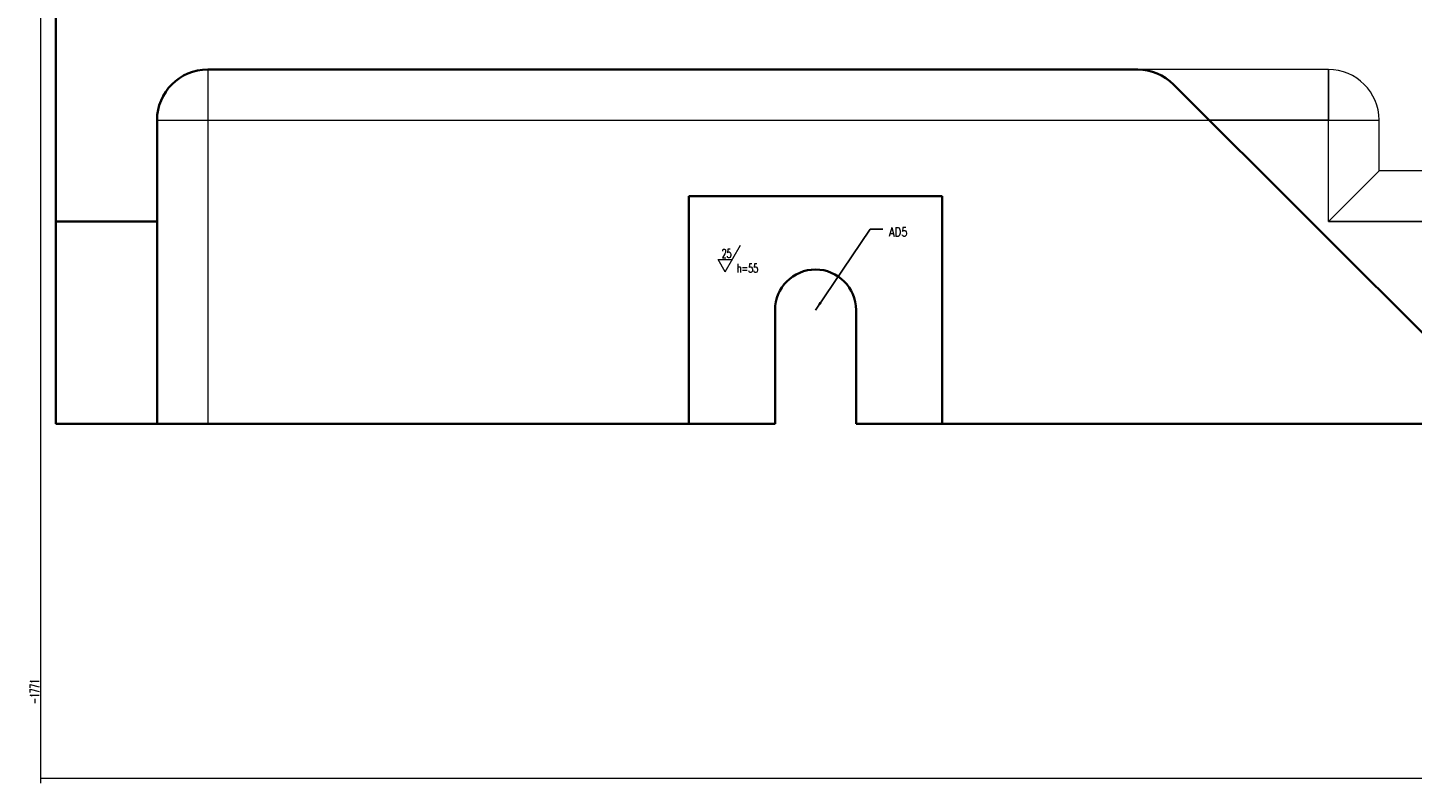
# Model space of a CAD drawing. Header units: millimetres. Extents: x -34 to 6620, y -230 to 4700.
# Tile 17 of 216: x 1796 to 2343, y 476 to 774. Entities that reach past the tile are written whole.
import ezdxf
from ezdxf.lldxf.tags import DXFTag

# ---------------------------------------------------------------- set-up
doc = ezdxf.new("R2010")
doc.units = ezdxf.units.MM
doc.layers.add('1', color=7, linetype='Continuous', true_color=0xffffff)
doc.styles.add('latin_extended', font='simplex.shx')
tags = doc.linetypes.add('DASHED', pattern=[25.72, 12.86, -12.86]).pattern_tags.tags
tags[6:7] = [DXFTag(74, 4), DXFTag(75, 0), DXFTag(340, '0'), DXFTag(46, 0.0), DXFTag(50, 0.0), DXFTag(44, 0.0), DXFTag(45, 0.0)]
tags[4:5] = [DXFTag(74, 4), DXFTag(75, 0), DXFTag(340, '0'), DXFTag(46, 0.0), DXFTag(50, 0.0), DXFTag(44, 0.0), DXFTag(45, 0.0)]
doc.dimstyles.get("Standard").update_dxf_attribs({"dimtxt": 0.18, "dimasz": 0.18, "dimexe": 0.18, "dimexo": 0.0625, "dimgap": 0.09, "dimtad": 0, "dimtih": 1, "dimtoh": 1, "dimdec": 4, "dimzin": 0, "dimdsep": 46, "dimtxsty": 'Standard', "dimcen": 0.09, "dimadec": 0, "dimazin": 0, "dimtfac": 1, "dimtdec": 4, "dimtofl": 0, "dimtmove": 0, "dimatfit": 3, "dimfxl": 1, "dimtolj": 1, "dimtzin": 0, "dimarcsym": 0})

# ---------------------------------------------------------------- blocks, each defined once
blk = doc.blocks.new('LABLE3D_42', base_point=(2133.936844, 694.580688))
at = {"layer": '1', "color": 2, "linetype": 'Continuous', "lineweight": 18, "insert": (2136.311844, 691.651741), "char_height": 3.5, "attachment_point": 7, "line_spacing_factor": 0.963855, "style": 'latin_extended'}
blk.add_mtext('\\W0.8262;AD5', dxfattribs=at)
blk = doc.blocks.new('_U13')
at = {"layer": '1', "color": 3, "lineweight": 13}
blk.add_line((1801.310783, 1388.580645), (1801.310783, 506.068806), dxfattribs=at)
at = {"layer": '1', "color": 2, "linetype": 'Continuous', "lineweight": 13, "insert": (1800.73973, 506.943806), "char_height": 3.5, "attachment_point": 7, "rotation": 90, "line_spacing_factor": 0.963855, "style": 'latin_extended'}
blk.add_mtext('\\W0.6157;-1771', dxfattribs=at)
blk = doc.blocks.new('_U55')
at = {"layer": '1', "color": 3, "lineweight": 13}
for p, q in [((1801.310783, 1388.580645), (1801.310783, 475.58062)), ((1801.310783, 477.58062), (5322.310783, 477.58062))]:
    blk.add_line(p, q, dxfattribs=at)
at = {"layer": '1', "color": 3, "lineweight": 18}
blk.add_solid([(1801.310783, 477.58062), (1804.810779, 478.518442), (1804.810786, 476.642798), (1801.310783, 477.58062)], dxfattribs=at)

msp = doc.modelspace()

# ---------------------------------------------------------------- linework, layer by layer
at = {"layer": '1', "color": 7, "linetype": 'Continuous', "lineweight": 35}
for p, q in [((1807.311, 1397.581), (1807.311, 697.581)), ((1867.311, 757.581), (2234.527, 757.581)), ((2248.669, 751.723), (2389.811, 610.581)), ((1847.311, 737.581), (1847.311, 697.581)), ((2057.311, 707.581), (2057.311, 617.581)), ((2157.311, 707.581), (2057.311, 707.581)), ((2157.311, 617.581), (2157.311, 707.581)), ((1807.311, 697.581), (1807.311, 617.581)), ((1807.311, 697.581), (1847.311, 697.581)), ((1847.311, 617.581), (1847.311, 697.581)), ((2091.311, 662.581), (2091.311, 617.581)), ((2123.311, 662.581), (2123.311, 617.581)), ((1807.311, 617.581), (1847.311, 617.581)), ((1867.311, 617.581), (1847.311, 617.581)), ((1867.311, 617.581), (2057.311, 617.581)), ((2057.311, 617.581), (2091.311, 617.581)), ((2123.311, 617.581), (2157.311, 617.581)), ((2157.311, 617.581), (2349.811, 617.581))]:
    msp.add_line(p, q, dxfattribs=at)
at = {"layer": '1', "color": 92, "linetype": 'Continuous', "lineweight": 13}
for p, q in [((1867.311, 757.581), (1867.311, 737.581)), ((1847.311, 737.581), (1867.311, 737.581)), ((1867.311, 737.581), (1867.311, 617.581)), ((1867.311, 737.581), (2262.809, 737.581))]:
    msp.add_line(p, q, dxfattribs=at)
at = {"layer": '1', "color": 6, "linetype": 'DASHED', "lineweight": 13}
for p, q in [((2309.811, 757.581), (2234.527, 757.581)), ((2309.811, 757.581), (2309.811, 737.581)), ((2309.811, 737.581), (2309.811, 757.581)), ((2262.809, 737.581), (2309.811, 737.581)), ((2309.811, 737.581), (2262.811, 737.581)), ((2309.811, 737.581), (2329.811, 737.581)), ((2309.811, 697.581), (2309.811, 737.581)), ((2309.811, 697.581), (2309.811, 737.581)), ((2309.811, 737.581), (2329.811, 737.581)), ((2329.811, 717.581), (2329.811, 737.581)), ((2329.811, 717.581), (2309.811, 697.581)), ((2349.811, 717.581), (2329.811, 717.581)), ((2309.811, 697.581), (2349.811, 697.581)), ((2349.811, 697.581), (2309.811, 697.581))]:
    msp.add_line(p, q, dxfattribs=at)
at = {"layer": '1', "color": 3, "linetype": 'Continuous', "lineweight": 13}
for p, q in [((2071.661, 677.688), (2077.72, 688.182)), ((2068.829, 682.593), (2074.494, 682.593)), ((2071.661, 677.688), (2068.829, 682.593))]:
    msp.add_line(p, q, dxfattribs=at)
at = {"layer": '1', "color": 7, "linetype": 'Continuous', "lineweight": 35}
for centre, radius, start, end in [((1867.311, 737.581), 20, 90, 180), ((2234.527, 737.581), 20, 45, 90), ((2107.311, 662.581), 16, 0, 180)]:
    msp.add_arc(centre, radius, start, end, dxfattribs=at)
at = {"layer": '1', "color": 6, "linetype": 'DASHED', "lineweight": 13}
msp.add_arc((2309.811, 737.581), 20, 0, 90, dxfattribs=at)

# ---------------------------------------------------------------- block references
at = {"layer": '1', "color": 2, "linetype": 'Continuous', "lineweight": 13}
msp.add_blockref('_U55', (0, 0), dxfattribs=at)
at = {"layer": '1', "color": 3, "linetype": 'Continuous', "lineweight": 13}
msp.add_blockref('LABLE3D_42', (2133.937, 694.581), dxfattribs=at)

# ---------------------------------------------------------------- texts
at = {"layer": '1', "color": 2, "linetype": 'Continuous', "lineweight": 13, "char_height": 3.5, "attachment_point": 7, "line_spacing_factor": 0.963855, "style": 'latin_extended'}
for s, insert in [('\\W0.6474;25', (2070.257, 683.164)), ('\\W0.6603;h=55', (2076.244, 677.331))]:
    msp.add_mtext(s, dxfattribs=dict(at, insert=insert))

# ---------------------------------------------------------------- dimensions: what is measured, and where the dimension line sits
at = {"layer": '1', "color": 2, "linetype": 'Continuous', "lineweight": 13}
dim = msp.add_ordinate_dim(feature_location=(1801.311, 1400.581), offset=(0, -894.512), dtype=1, origin=(3572.311, 1417.581), text='\\C2;-1771', dimstyle='Standard', override={"dimtxt": 3.5, "dimasz": 3.5, "dimexe": 2, "dimexo": 0, "dimgap": 1.75, "dimtad": 1, "dimtih": 1, "dimdec": 2, "dimlfac": 1, "dimzin": 8, "dimdsep": 44, "dimlunit": 2, "dimpost": '', "dimtxsty": 'latin_extended', "dimsah": 1, "dimse1": 0, "dimse2": 0, "dimsd1": 0, "dimsd2": 0, "dimclrd": 3, "dimclre": 3, "dimclrt": 2, "dimtol": 0, "dimtm": -0.02, "dimtfac": 1, "dimtdec": 2, "dimtofl": 1, "dimtmove": 0, "dimtzin": 8, "dimlwd": 13, "dimlwe": 13}, dxfattribs=at)
dim.commit()
dim.dimension.update_dxf_attribs({"geometry": '_U13', "text_midpoint": (1797.811, 511.054), "text_rotation": 90})

# ---------------------------------------------------------------- leaders
at = {"layer": '1', "color": 3, "linetype": 'Continuous', "lineweight": 13}
msp.add_leader([(2107.311, 662.581), (2128.937, 694.581), (2133.937, 694.581)], dimstyle='Standard', override={"dimasz": 3.5}, dxfattribs=at)

doc.saveas('drawing.dxf')
